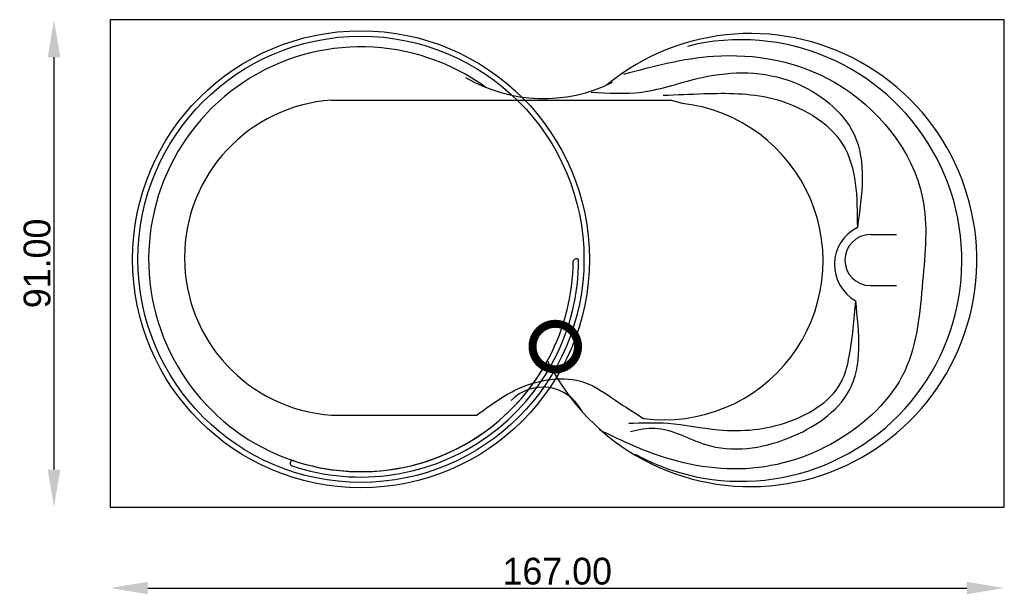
# Model space of a CAD drawing. Extents: x 41 to 225, y 101 to 209.
import ezdxf

# ---------------------------------------------------------------- set-up
doc = ezdxf.new("R2010")
doc.units = 0
doc.header["$MEASUREMENT"] = 0
doc.layers.get('0').update_dxf_attribs({"linetype": 'CONTINUOUS'})
doc.layers.get('DEFPOINTS').update_dxf_attribs({"linetype": 'CONTINUOUS'})
doc.dimstyles.get("Standard").update_dxf_attribs({"dimtxt": 0.18, "dimasz": 0.18, "dimexe": 0.18, "dimexo": 0.0625, "dimgap": 0.09, "dimtad": 0, "dimtih": 1, "dimtoh": 1, "dimdec": 4, "dimzin": 0, "dimdsep": 46, "dimtxsty": 'Standard', "dimcen": 0.09, "dimadec": 0, "dimazin": 0, "dimtfac": 1, "dimtdec": 4, "dimtofl": 0, "dimtmove": 0, "dimatfit": 3, "dimfxl": 0, "dimtolj": 1, "dimtzin": 0, "dimarcsym": 0})

# ---------------------------------------------------------------- blocks, each defined once
blk = doc.blocks.new('*D0')
at = {"color": 0, "linetype": 'ByBlock'}
blk.add_line((47.17, 201.51), (47.17, 124.51), dxfattribs=at)
for points in [[(46, 201.51), (48.34, 201.51), (47.17, 208.51)], [(46, 124.51), (48.34, 124.51), (47.17, 117.51)]]:
    blk.add_solid(points, dxfattribs=at)
at = {"layer": 'DEFPOINTS', "color": 0, "linetype": 'ByBlock'}
for p in [(57.67, 208.51), (47.17, 117.51), (57.67, 117.51)]:
    blk.add_point(p, dxfattribs=at)
at = {"color": 0, "linetype": 'ByBlock', "insert": (44.04, 163.01), "char_height": 5, "attachment_point": 5, "rotation": 90}
blk.add_mtext('\\A1;91.00', dxfattribs=at)
blk = doc.blocks.new('*D1')
at = {"color": 0, "linetype": 'ByBlock'}
blk.add_line((64.67, 102.41), (217.67, 102.41), dxfattribs=at)
for points in [[(64.67, 103.57), (64.67, 101.24), (57.67, 102.41)], [(217.67, 103.57), (217.67, 101.24), (224.67, 102.41)]]:
    blk.add_solid(points, dxfattribs=at)
at = {"layer": 'DEFPOINTS', "color": 0, "linetype": 'ByBlock'}
for p in [(57.67, 117.51), (224.67, 117.51), (224.67, 102.41)]:
    blk.add_point(p, dxfattribs=at)
at = {"color": 0, "linetype": 'ByBlock', "insert": (141.17, 105.53), "char_height": 5, "attachment_point": 5}
blk.add_mtext('\\A1;167.00', dxfattribs=at)

msp = doc.modelspace()

# ---------------------------------------------------------------- linework, layer by layer
at = {"color": 7}
for p, q in [((99.01646, 193.485), (162.34051, 193.485)), ((164.58749, 192.87579), (162.34051, 193.485)), ((199.66037, 168.39488), (204.54008, 168.39488)), ((199.66037, 158.87171), (204.54008, 158.87171)), ((99.01646, 134.69541), (126.15982, 134.69541))]:
    msp.add_line(p, q, dxfattribs=at)
msp.add_lwpolyline([(57.66982, 117.51197), (224.66982, 117.51197), (224.66982, 208.51197), (57.66982, 208.51197)], close=True, dxfattribs=at)
at = {"color": 7, "const_width": 1.5}
msp.add_lwpolyline([(136.54893, 147.489, 1), (145.04893, 147.489, 1)], format="xyb", close=True, dxfattribs=at)
at = {"color": 7}
for radius in [42.65491, 41.65491]:
    msp.add_circle((104.50613, 163.7856), radius, dxfattribs=at)
for centre, radius, start, end in [((177.24423, 163.63329), 42.29373, 206.3633455, 129.354212), ((175.51915, 163.55188), 41.22079, 241.3302123, 104.0637596), ((104.50613, 163.7856), 39.65491, 54.0868088, 331.4808372), ((138.58952, 222.53562), 28.74851, 239.5610402, 296.6253132), ((101.01123, 164.09021), 29.4624, 93.8822121, 266.1177879), ((161.19595, 163.44759), 29.62298, 262.3801238, 83.4257743), ((200.71086, 162.79072), 7.7636, 116.7166474, 240.7341891), ((199.66037, 163.63329), 4.76158, 90, 270), ((104.50613, 163.7856), 40.65491, 251.4666911, 359.9242731), ((144.76425, 163.24513), 0.62796, 50.8155318, 164.4442956), ((104.50613, 163.7856), 39.65491, 251.5644747, 359.4624036), ((138.444, 131.66145), 8.24167, 28.6203769, 135.5118209), ((91.77475, 125.70243), 0.50117, 67.5952208, 255.4347274)]:
    msp.add_arc(centre, radius, start, end, dxfattribs=at)
for points in [[(153.60816, 198.35875), (170.38214, 201.70946), (192.95078, 196.83571), (209.41978, 175.20845), (209.41978, 159.67337), (206.06498, 142.91986), (193.25576, 129.82166), (175.26185, 124.6433), (156.96295, 128.29862), (149.03344, 131.95393)], [(147.50853, 195.00805), (156.96295, 195.00805), (168.24727, 197.74953), (185.32624, 196.83571), (196.61055, 187.08821), (197.22052, 169.72548)], [(160.92772, 194.39883), (168.55225, 194.70344), (181.36148, 193.78961), (194.47568, 185.26055), (197.22052, 169.72548)], [(154.5231, 133.17236), (161.84266, 133.17236), (171.29709, 131.95393), (184.41129, 133.47697), (194.47568, 141.39682), (195.69561, 145.66135), (196.91554, 156.01806)], [(154.82808, 131.64932), (159.40281, 132.25854), (168.85723, 129.21244), (184.41129, 130.43088), (195.69561, 139.26455), (196.91554, 156.01806)], [(126.15982, 134.69541), (133.78436, 139.56916), (146.2886, 140.7876), (152.08325, 137.4369), (157.26794, 134.08619)]]:
    msp.add_spline(points, degree=3, dxfattribs=at)

# ---------------------------------------------------------------- dimensions: what is measured, and where the dimension line sits
at = {"color": 1}
dim = msp.add_linear_dim(base=(47.1696, 117.51197), p1=(57.66982, 208.51197), p2=(57.66982, 117.51197), angle=90, text='91.00', dimstyle='Standard', override={"dimtxt": 5, "dimasz": 7, "dimexe": 1.25, "dimexo": 0.625, "dimgap": 0.625, "dimtad": 1, "dimtih": 0, "dimtoh": 0, "dimzin": 8, "dimlunit": 6, "dimcen": 2.5, "dimse1": 1, "dimse2": 1, "dimtofl": 1}, dxfattribs=at)
dim.commit()
dim.dimension.update_dxf_attribs({"geometry": '*D0', "text_midpoint": (44.0446, 163.01197)})
dim = msp.add_linear_dim(base=(224.66982, 102.40683), p1=(57.66982, 117.51197), p2=(224.66982, 117.51197), text='167.00', dimstyle='Standard', override={"dimtxt": 5, "dimasz": 7, "dimexe": 1.25, "dimexo": 0.625, "dimgap": 0.625, "dimtad": 1, "dimtih": 0, "dimtoh": 0, "dimzin": 8, "dimlunit": 6, "dimcen": 2.5, "dimse1": 1, "dimse2": 1, "dimtofl": 1}, dxfattribs=at)
dim.commit()
dim.dimension.update_dxf_attribs({"geometry": '*D1', "text_midpoint": (141.16982, 105.53183)})

doc.saveas('drawing.dxf')
